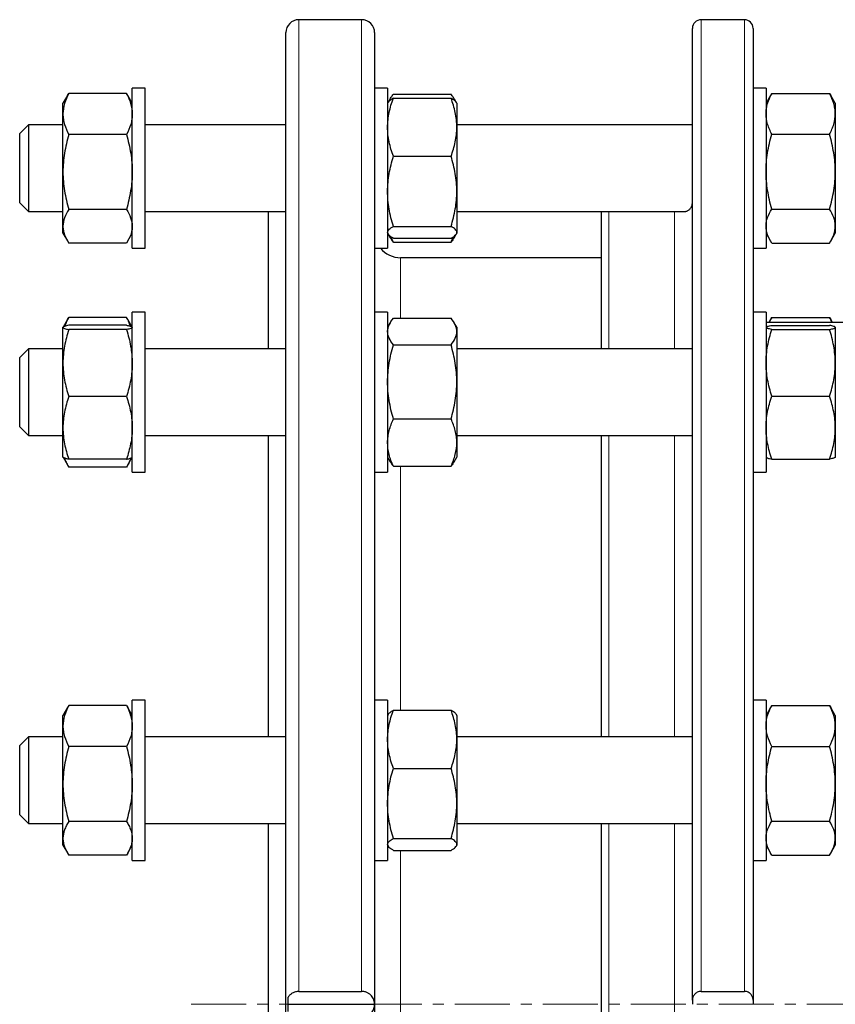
# Model space of a CAD drawing. Header units: millimetres. Extents: x 158 to 1100, y 38 to 944.
# Tile 8 of 9: x 740 to 928, y 701 to 928. Entities that reach past the tile are written whole.
import ezdxf

# ---------------------------------------------------------------- set-up
doc = ezdxf.new("R2010")
doc.units = ezdxf.units.MM
doc.linetypes.add('CENTERX2', pattern=[20.32, 12.7, -2.54, 2.54, -2.54])
doc.layers.add('FORMAT', color=7, linetype='Continuous')

msp = doc.modelspace()

# ---------------------------------------------------------------- linework, layer by layer
at = {"color": 7, "linetype": 'Continuous', "lineweight": 25}
for p, q in [((818.76, 928.08), (804.26, 928.08)), ((895.2, 701.57), (895.2, 926.08)), ((907.2, 928.08), (897.2, 928.08)), ((909.2, 926.08), (909.2, 701.57)), ((801.26, 700.58), (801.26, 925.08)), ((821.76, 925.08), (821.76, 700.58)), ((750.8, 910.56), (749.76, 908.76)), ((750.81, 910.55), (751.1, 911.05)), ((764.42, 911.05), (751.1, 911.05)), ((764.72, 910.55), (764.42, 911.05)), ((765.76, 908.76), (764.73, 910.56)), ((768.76, 912.26), (765.76, 912.26)), ((765.76, 901.46), (765.76, 912.26)), ((768.76, 901.46), (768.76, 912.26)), ((824.76, 912.26), (821.76, 912.26)), ((824.76, 912.26), (824.76, 879.04)), ((826.1, 910.86), (839.42, 910.86)), ((912.2, 912.26), (909.2, 912.26)), ((912.2, 912.26), (912.2, 875.26)), ((913.25, 910.58), (912.2, 908.76)), ((913.54, 911.06), (913.25, 910.58)), ((913.54, 911.06), (926.86, 911.06)), ((926.86, 911.06), (927.14, 910.58)), ((928.2, 908.76), (927.15, 910.58)), ((749.76, 906.3), (749.76, 908.76)), ((824.88, 908.96), (824.76, 908.76)), ((825.37, 909.82), (824.88, 908.96)), ((826.1, 909.95), (839.42, 909.95)), ((840.65, 908.96), (840.15, 909.82)), ((840.76, 908.76), (840.65, 908.96)), ((840.76, 908.76), (840.76, 903.23)), ((928.2, 908.76), (928.2, 906.33)), ((749.76, 892.9), (749.76, 906.3)), ((928.2, 906.33), (928.2, 892.95)), ((741.76, 903.76), (739.76, 901.76)), ((749.76, 903.76), (741.76, 903.76)), ((741.76, 903.76), (741.76, 889.05)), ((801.26, 903.76), (768.76, 903.76)), ((895.2, 903.76), (840.76, 903.76)), ((840.76, 903.23), (840.76, 888.42)), ((739.76, 889.99), (739.76, 901.76)), ((764.42, 901.54), (751.1, 901.54)), ((765.76, 875.26), (765.76, 901.46)), ((768.76, 875.26), (768.76, 901.46)), ((913.54, 901.6), (926.86, 901.6)), ((826.1, 896.52), (839.42, 896.52)), ((749.76, 880.36), (749.76, 892.9)), ((928.2, 892.95), (928.2, 880.38)), ((739.76, 885.76), (739.76, 889.99)), ((741.76, 889.05), (741.76, 883.76)), ((840.76, 888.42), (840.76, 878.95)), ((739.76, 885.76), (741.76, 883.76)), ((741.76, 883.76), (749.76, 883.76)), ((764.42, 884.25), (751.1, 884.25)), ((768.76, 883.76), (801.26, 883.76)), ((797.26, 852), (797.26, 883.76)), ((840.76, 883.76), (893.36, 883.76)), ((874.2, 852), (874.2, 883.76)), ((913.54, 884.3), (926.86, 884.3)), ((749.76, 878.76), (749.76, 880.36)), ((749.76, 878.76), (750.8, 876.97)), ((764.73, 876.97), (765.76, 878.76)), ((824.76, 879.04), (824.76, 875.26)), ((824.76, 878.76), (824.88, 878.56)), ((824.9, 878.52), (825.37, 877.7)), ((826.1, 880.33), (839.42, 880.33)), ((840.15, 877.7), (840.62, 878.52)), ((840.65, 878.56), (840.76, 878.76)), ((840.76, 878.95), (840.76, 878.76)), ((912.2, 878.76), (913.25, 876.94)), ((927.15, 876.94), (928.2, 878.76)), ((928.2, 880.38), (928.2, 878.76)), ((764.42, 876.47), (751.1, 876.47)), ((826.1, 877.58), (839.42, 877.58)), ((826.1, 876.66), (839.42, 876.66)), ((913.54, 876.47), (926.86, 876.47)), ((765.76, 875.26), (768.76, 875.26)), ((821.76, 875.26), (824.76, 875.26)), ((909.2, 875.26), (912.2, 875.26)), ((874.2, 873.08), (827.76, 873.08)), ((768.76, 860.5), (765.76, 860.5)), ((765.76, 840.25), (765.76, 860.5)), ((768.76, 840.25), (768.76, 860.5)), ((824.76, 860.5), (821.76, 860.5)), ((824.76, 860.5), (824.76, 823.65)), ((912.2, 860.5), (909.2, 860.5)), ((912.2, 860.5), (912.2, 823.5)), ((750.8, 858.79), (749.79, 857.04)), ((750.81, 858.79), (751.1, 859.29)), ((764.42, 859.29), (751.1, 859.29)), ((764.72, 858.79), (764.42, 859.29)), ((765.74, 857.04), (764.73, 858.79)), ((825.37, 858.06), (824.76, 857)), ((826.1, 859.1), (839.42, 859.1)), ((840.76, 857), (840.15, 858.06)), ((965.26, 858.08), (912.2, 858.08)), ((913.25, 858.82), (912.82, 858.08)), ((913.54, 859.29), (913.25, 858.82)), ((913.54, 859.29), (926.86, 859.29)), ((926.86, 859.29), (927.15, 858.82)), ((927.58, 858.08), (927.15, 858.82)), ((749.78, 857.03), (749.76, 857)), ((749.76, 856.97), (749.76, 857)), ((749.76, 848.74), (749.76, 856.97)), ((764.42, 857.47), (751.1, 857.47)), ((764.42, 856.47), (751.1, 856.47)), ((765.76, 857), (765.74, 857.03)), ((840.76, 857), (840.76, 856.02)), ((840.76, 856.02), (840.76, 844.38)), ((912.21, 857.02), (912.2, 857)), ((913.54, 857.45), (926.86, 857.45)), ((913.54, 856.51), (926.86, 856.51)), ((928.2, 857), (928.19, 857.02)), ((928.2, 857), (928.2, 856.98)), ((928.2, 856.98), (928.2, 848.78)), ((741.76, 852), (739.76, 850)), ((749.76, 852), (741.76, 852)), ((741.76, 852), (741.76, 833.51)), ((801.26, 852), (768.76, 852)), ((826.1, 852.93), (839.42, 852.93)), ((895.2, 852), (840.76, 852)), ((739.76, 835.2), (739.76, 850)), ((749.76, 833.76), (749.76, 848.74)), ((928.2, 848.78), (928.2, 833.8)), ((840.76, 844.38), (840.76, 830.37)), ((764.42, 841), (751.1, 841)), ((765.76, 823.5), (765.76, 840.25)), ((768.76, 823.5), (768.76, 840.25)), ((913.54, 841.06), (926.86, 841.06)), ((739.76, 834), (739.76, 835.2)), ((826.1, 835.83), (839.42, 835.83)), ((739.76, 834), (741.76, 832)), ((741.76, 833.51), (741.76, 832)), ((749.76, 827), (749.76, 833.76)), ((928.2, 833.8), (928.2, 827)), ((741.76, 832), (749.76, 832)), ((768.76, 832), (801.26, 832)), ((797.26, 762.34), (797.26, 832)), ((840.76, 832), (895.05, 832)), ((874.2, 762.34), (874.2, 832)), ((840.76, 830.37), (840.76, 827)), ((749.76, 827), (749.78, 826.97)), ((749.78, 826.97), (750.8, 825.2)), ((764.42, 826.52), (751.1, 826.52)), ((764.73, 825.2), (765.74, 826.97)), ((765.74, 826.97), (765.76, 827)), ((824.76, 827), (825.37, 825.94)), ((840.15, 825.94), (840.76, 827)), ((912.2, 827), (912.21, 826.97)), ((913.54, 826.55), (926.86, 826.55)), ((928.19, 826.97), (928.2, 827)), ((764.42, 824.71), (751.1, 824.71)), ((824.76, 823.65), (824.76, 823.5)), ((826.1, 824.9), (839.42, 824.9)), ((765.76, 823.5), (768.76, 823.5)), ((821.76, 823.5), (824.76, 823.5)), ((909.2, 823.5), (912.2, 823.5)), ((750.8, 769.13), (749.76, 767.34)), ((764.42, 769.63), (751.1, 769.63)), ((765.76, 767.34), (764.73, 769.13)), ((768.76, 770.84), (765.76, 770.84)), ((765.76, 741.62), (765.76, 770.84)), ((768.76, 741.62), (768.76, 770.84)), ((824.76, 770.84), (821.76, 770.84)), ((824.76, 770.84), (824.76, 733.84)), ((912.2, 770.84), (909.2, 770.84)), ((912.2, 770.84), (912.2, 733.84)), ((913.25, 769.16), (912.2, 767.34)), ((913.54, 769.64), (913.25, 769.16)), ((913.54, 769.64), (926.86, 769.64)), ((926.86, 769.64), (927.14, 769.16)), ((928.2, 767.34), (927.15, 769.16)), ((749.76, 764.88), (749.76, 767.34)), ((824.87, 767.53), (824.76, 767.34)), ((826.1, 768.53), (839.42, 768.53)), ((840.76, 767.34), (840.65, 767.53)), ((840.76, 767.34), (840.76, 761.81)), ((928.2, 767.34), (928.2, 764.91)), ((749.76, 751.48), (749.76, 764.88)), ((928.2, 764.91), (928.2, 751.53)), ((741.76, 762.34), (739.76, 760.34)), ((749.76, 762.34), (741.76, 762.34)), ((741.76, 762.34), (741.76, 742.35)), ((801.26, 762.34), (768.76, 762.34)), ((895.2, 762.34), (840.76, 762.34)), ((739.76, 744.34), (739.76, 760.34)), ((764.42, 760.12), (751.1, 760.12)), ((840.76, 761.81), (840.76, 747)), ((913.54, 760.17), (926.86, 760.17)), ((826.1, 755.09), (839.42, 755.09)), ((749.76, 738.94), (749.76, 751.48)), ((928.2, 751.53), (928.2, 738.96)), ((840.76, 747), (840.76, 737.53)), ((739.76, 744.34), (741.76, 742.34)), ((741.76, 742.35), (741.76, 742.34)), ((741.76, 742.34), (749.76, 742.34)), ((764.42, 742.83), (751.1, 742.83)), ((768.76, 742.34), (801.26, 742.34)), ((797.26, 658.81), (797.26, 742.34)), ((840.76, 742.34), (895.2, 742.34)), ((874.2, 658.81), (874.2, 742.34)), ((913.54, 742.88), (926.86, 742.88)), ((765.76, 733.84), (765.76, 741.62)), ((768.76, 733.84), (768.76, 741.62)), ((749.76, 737.34), (749.76, 738.94)), ((749.76, 737.34), (750.8, 735.55)), ((764.73, 735.55), (765.76, 737.34)), ((824.76, 737.34), (824.88, 737.14)), ((826.1, 738.91), (839.42, 738.91)), ((840.65, 737.14), (840.76, 737.34)), ((840.76, 737.53), (840.76, 737.34)), ((912.2, 737.34), (913.25, 735.52)), ((927.15, 735.52), (928.2, 737.34)), ((928.2, 738.96), (928.2, 737.34)), ((764.42, 735.05), (751.1, 735.05)), ((826.1, 736.15), (839.42, 736.15)), ((913.54, 735.05), (926.86, 735.05)), ((765.76, 733.84), (768.76, 733.84)), ((821.76, 733.84), (824.76, 733.84)), ((909.2, 733.84), (912.2, 733.84)), ((804.26, 703.56), (818.76, 703.56)), ((897.2, 703.56), (907.2, 703.56)), ((801.76, 698.92), (801.76, 702.23)), ((895.2, 701.57), (895.2, 700.58)), ((909.2, 701.57), (909.2, 700.58)), ((801.26, 476.08), (801.26, 700.58)), ((801.76, 700.58), (821.76, 700.58)), ((821.76, 700.58), (821.76, 476.08))]:
    msp.add_line(p, q, dxfattribs=at)
at = {"color": 8, "linetype": 'Continuous', "lineweight": 18}
for p, q in [((804.26, 928.08), (804.26, 703.56)), ((818.76, 703.56), (818.76, 928.08)), ((897.2, 928.08), (897.2, 703.56)), ((907.2, 703.56), (907.2, 928.08)), ((875.85, 883.76), (875.85, 852)), ((891.07, 852), (891.07, 883.76)), ((827.76, 873.08), (827.76, 859.1)), ((875.85, 832), (875.85, 762.34)), ((891.07, 762.34), (891.07, 832)), ((827.76, 824.9), (827.76, 768.53)), ((875.85, 742.34), (875.85, 658.81)), ((891.07, 658.81), (891.07, 742.34)), ((827.76, 736.15), (827.76, 665.91))]:
    msp.add_line(p, q, dxfattribs=at)
at = {"color": 7, "linetype": 'Continuous', "lineweight": 25}
for centre, radius, start, end in [((804.26, 925.08), 3, 90, 180), ((818.76, 925.08), 3, 0, 90), ((897.2, 926.08), 2, 90, 180), ((907.2, 926.08), 2, 360, 90), ((827.76, 879.08), 6, 219.4798, 270)]:
    msp.add_arc(centre, radius, start, end, dxfattribs=at)
for points, knots in [([(751.1, 911.05), (750.69, 910.28), (750.36, 909.49), (749.89, 907.91), (749.76, 907.11), (749.76, 906.3)], [0, 0, 0, 0, 0.5, 0.5, 1, 1, 1, 1]), ([(764.42, 911.05), (764.83, 910.28), (765.17, 909.49), (765.63, 907.91), (765.76, 907.11), (765.76, 906.3)], [0, 0, 0, 0, 0.5, 0.5, 1, 1, 1, 1]), ([(825.08, 909.21), (825.11, 909.28), (825.23, 909.6), (825.56, 910.15), (825.92, 910.63), (826.1, 910.86)], [0, 0, 0, 0, 0.132538, 0.566227, 1, 1, 1, 1]), ([(840.45, 909.21), (840.42, 909.28), (840.29, 909.6), (839.96, 910.15), (839.6, 910.63), (839.42, 910.86)], [0, 0, 0, 0, 0.132538, 0.566227, 1, 1, 1, 1]), ([(912.2, 906.33), (912.2, 906.73), (912.23, 907.13), (912.35, 907.93), (912.45, 908.33), (912.8, 909.52), (913.14, 910.29), (913.54, 911.06)], [0, 0, 0, 0, 0.25, 0.25, 0.5, 0.5, 1, 1, 1, 1]), ([(928.2, 906.33), (928.2, 906.73), (928.17, 907.13), (928.04, 907.93), (927.95, 908.33), (927.6, 909.52), (927.26, 910.29), (926.86, 911.06)], [0, 0, 0, 0, 0.25, 0.25, 0.5, 0.5, 1, 1, 1, 1]), ([(824.76, 903.23), (824.76, 903.8), (824.79, 904.37), (824.92, 905.51), (825.01, 906.07), (825.36, 907.75), (825.69, 908.85), (826.1, 909.95)], [0, 0, 0, 0, 0.25, 0.25, 0.5, 0.5, 1, 1, 1, 1]), ([(826.1, 909.95), (825.97, 909.87), (825.71, 909.73), (825.39, 909.5), (825.12, 909.27), (824.95, 909.09), (824.9, 908.98), (824.88, 908.96)], [0, 0, 0, 0, 0.227781, 0.455626, 0.683352, 0.915379, 1, 1, 1, 1]), ([(840.76, 903.23), (840.76, 903.8), (840.73, 904.37), (840.61, 905.51), (840.52, 906.07), (840.17, 907.75), (839.83, 908.85), (839.42, 909.95)], [0, 0, 0, 0, 0.25, 0.25, 0.5, 0.5, 1, 1, 1, 1]), ([(839.42, 909.95), (839.55, 909.87), (839.81, 909.73), (840.14, 909.5), (840.4, 909.27), (840.57, 909.09), (840.63, 908.98), (840.64, 908.96)], [0, 0, 0, 0, 0.227781, 0.455626, 0.683352, 0.915379, 1, 1, 1, 1]), ([(749.76, 906.3), (749.76, 905.89), (749.79, 905.49), (749.92, 904.69), (750.01, 904.29), (750.36, 903.1), (750.69, 902.32), (751.1, 901.54)], [0, 0, 0, 0, 0.25, 0.25, 0.5, 0.5, 1, 1, 1, 1]), ([(765.76, 906.3), (765.76, 905.89), (765.73, 905.49), (765.61, 904.69), (765.52, 904.29), (765.17, 903.1), (764.83, 902.32), (764.42, 901.54)], [0, 0, 0, 0, 0.25, 0.25, 0.5, 0.5, 1, 1, 1, 1]), ([(913.54, 901.6), (913.34, 901.98), (913.15, 902.37), (912.82, 903.15), (912.68, 903.55), (912.33, 904.73), (912.2, 905.53), (912.2, 906.33)], [0, 0, 0, 0, 0.25, 0.25, 0.5, 0.5, 1, 1, 1, 1]), ([(926.86, 901.6), (927.06, 901.98), (927.25, 902.37), (927.58, 903.15), (927.72, 903.55), (928.07, 904.73), (928.2, 905.53), (928.2, 906.33)], [0, 0, 0, 0, 0.25, 0.25, 0.5, 0.5, 1, 1, 1, 1]), ([(826.1, 896.52), (825.69, 897.61), (825.36, 898.72), (824.89, 900.96), (824.76, 902.09), (824.76, 903.23)], [0, 0, 0, 0, 0.5, 0.5, 1, 1, 1, 1]), ([(839.42, 896.52), (839.83, 897.61), (840.17, 898.72), (840.63, 900.96), (840.76, 902.09), (840.76, 903.23)], [0, 0, 0, 0, 0.5, 0.5, 1, 1, 1, 1]), ([(751.1, 901.54), (750.9, 900.84), (750.71, 900.13), (750.38, 898.69), (750.24, 897.97), (749.89, 895.81), (749.76, 894.36), (749.76, 892.9)], [0, 0, 0, 0, 0.25, 0.25, 0.5, 0.5, 1, 1, 1, 1]), ([(764.42, 901.54), (764.63, 900.84), (764.81, 900.13), (765.14, 898.69), (765.29, 897.97), (765.64, 895.81), (765.76, 894.36), (765.76, 892.9)], [0, 0, 0, 0, 0.25, 0.25, 0.5, 0.5, 1, 1, 1, 1]), ([(912.2, 892.95), (912.2, 893.68), (912.23, 894.42), (912.35, 895.88), (912.44, 896.6), (912.79, 898.76), (913.13, 900.19), (913.54, 901.6)], [0, 0, 0, 0, 0.25, 0.25, 0.5, 0.5, 1, 1, 1, 1]), ([(928.2, 892.95), (928.2, 893.68), (928.17, 894.42), (928.05, 895.88), (927.95, 896.6), (927.6, 898.76), (927.27, 900.19), (926.86, 901.6)], [0, 0, 0, 0, 0.25, 0.25, 0.5, 0.5, 1, 1, 1, 1]), ([(824.76, 888.42), (824.76, 889.11), (824.79, 889.79), (824.92, 891.17), (825.01, 891.85), (825.36, 893.88), (825.7, 895.21), (826.1, 896.52)], [0, 0, 0, 0, 0.25, 0.25, 0.5, 0.5, 1, 1, 1, 1]), ([(840.76, 888.42), (840.76, 889.11), (840.73, 889.79), (840.61, 891.17), (840.52, 891.85), (840.16, 893.88), (839.83, 895.21), (839.42, 896.52)], [0, 0, 0, 0, 0.25, 0.25, 0.5, 0.5, 1, 1, 1, 1]), ([(749.76, 892.9), (749.76, 892.17), (749.79, 891.43), (749.92, 889.96), (750.01, 889.23), (750.36, 887.07), (750.7, 885.65), (751.1, 884.25)], [0, 0, 0, 0, 0.25, 0.25, 0.5, 0.5, 1, 1, 1, 1]), ([(765.76, 892.9), (765.76, 892.17), (765.73, 891.43), (765.61, 889.96), (765.52, 889.23), (765.16, 887.07), (764.83, 885.65), (764.42, 884.25)], [0, 0, 0, 0, 0.25, 0.25, 0.5, 0.5, 1, 1, 1, 1]), ([(913.54, 884.3), (913.13, 885.72), (912.79, 887.14), (912.33, 890.02), (912.2, 891.48), (912.2, 892.95)], [0, 0, 0, 0, 0.5, 0.5, 1, 1, 1, 1]), ([(926.86, 884.3), (927.27, 885.72), (927.61, 887.14), (928.07, 890.02), (928.2, 891.48), (928.2, 892.95)], [0, 0, 0, 0, 0.5, 0.5, 1, 1, 1, 1]), ([(826.1, 880.33), (825.9, 880.99), (825.71, 881.65), (825.38, 883), (825.24, 883.67), (824.89, 885.7), (824.76, 887.05), (824.76, 888.42)], [0, 0, 0, 0, 0.25, 0.25, 0.5, 0.5, 1, 1, 1, 1]), ([(839.42, 880.33), (839.63, 880.99), (839.81, 881.65), (840.14, 883), (840.29, 883.67), (840.64, 885.7), (840.76, 887.05), (840.76, 888.42)], [0, 0, 0, 0, 0.25, 0.25, 0.5, 0.5, 1, 1, 1, 1]), ([(893.36, 883.76), (893.37, 883.76), (893.45, 883.76), (893.63, 883.79), (893.89, 883.86), (894.15, 883.98), (894.42, 884.17), (894.67, 884.4), (894.86, 884.67), (895, 884.94), (895.1, 885.2), (895.17, 885.49), (895.2, 885.75), (895.2, 885.91), (895.2, 885.95)], [0, 0, 0, 0, 0.013916, 0.115484, 0.217064, 0.326931, 0.436788, 0.54911, 0.661403, 0.737686, 0.813959, 0.891966, 0.969959, 1, 1, 1, 1]), ([(751.1, 884.25), (750.69, 883.61), (750.36, 882.97), (749.89, 881.68), (749.76, 881.02), (749.76, 880.36)], [0, 0, 0, 0, 0.5, 0.5, 1, 1, 1, 1]), ([(764.42, 884.25), (764.83, 883.61), (765.17, 882.97), (765.63, 881.68), (765.76, 881.02), (765.76, 880.36)], [0, 0, 0, 0, 0.5, 0.5, 1, 1, 1, 1]), ([(912.2, 880.38), (912.2, 880.72), (912.23, 881.05), (912.35, 881.71), (912.44, 882.04), (912.79, 883.02), (913.13, 883.66), (913.54, 884.3)], [0, 0, 0, 0, 0.25, 0.25, 0.5, 0.5, 1, 1, 1, 1]), ([(928.2, 880.38), (928.2, 880.72), (928.17, 881.05), (928.05, 881.71), (927.95, 882.04), (927.6, 883.02), (927.27, 883.66), (926.86, 884.3)], [0, 0, 0, 0, 0.25, 0.25, 0.5, 0.5, 1, 1, 1, 1]), ([(749.76, 880.36), (749.76, 880.03), (749.79, 879.7), (749.92, 879.04), (750.01, 878.72), (750.36, 877.75), (750.69, 877.11), (751.1, 876.47)], [0, 0, 0, 0, 0.25, 0.25, 0.5, 0.5, 1, 1, 1, 1]), ([(765.76, 880.36), (765.76, 880.03), (765.73, 879.7), (765.61, 879.04), (765.52, 878.72), (765.17, 877.75), (764.83, 877.11), (764.42, 876.47)], [0, 0, 0, 0, 0.25, 0.25, 0.5, 0.5, 1, 1, 1, 1]), ([(824.76, 878.95), (824.76, 879.07), (824.79, 879.19), (824.92, 879.42), (825.01, 879.53), (825.36, 879.88), (825.69, 880.1), (826.1, 880.33)], [0, 0, 0, 0, 0.25, 0.25, 0.5, 0.5, 1, 1, 1, 1]), ([(826.1, 877.58), (825.69, 877.8), (825.36, 878.03), (824.89, 878.49), (824.76, 878.72), (824.76, 878.95)], [0, 0, 0, 0, 0.5, 0.5, 1, 1, 1, 1]), ([(840.76, 878.95), (840.76, 879.07), (840.73, 879.19), (840.61, 879.42), (840.52, 879.53), (840.17, 879.88), (839.83, 880.1), (839.42, 880.33)], [0, 0, 0, 0, 0.25, 0.25, 0.5, 0.5, 1, 1, 1, 1]), ([(839.42, 877.58), (839.83, 877.8), (840.17, 878.03), (840.63, 878.49), (840.76, 878.72), (840.76, 878.95)], [0, 0, 0, 0, 0.5, 0.5, 1, 1, 1, 1]), ([(913.54, 876.47), (913.13, 877.11), (912.79, 877.75), (912.33, 879.06), (912.2, 879.72), (912.2, 880.38)], [0, 0, 0, 0, 0.5, 0.5, 1, 1, 1, 1]), ([(926.86, 876.47), (927.27, 877.11), (927.61, 877.75), (928.07, 879.06), (928.2, 879.72), (928.2, 880.38)], [0, 0, 0, 0, 0.5, 0.5, 1, 1, 1, 1]), ([(825.39, 877.71), (825.45, 877.6), (825.64, 877.24), (825.91, 876.9), (826.1, 876.66)], [0, 0, 0, 0, 0.3199566, 1, 1, 1, 1]), ([(826.1, 876.66), (825.97, 876.96), (825.79, 877.36), (825.64, 877.77), (825.6, 877.88)], [0, 0, 0, 0, 0.725668, 1, 1, 1, 1]), ([(839.42, 876.66), (839.55, 876.96), (839.74, 877.36), (839.88, 877.77), (839.92, 877.88)], [0, 0, 0, 0, 0.725668, 1, 1, 1, 1]), ([(840.14, 877.71), (840.08, 877.6), (839.88, 877.24), (839.61, 876.9), (839.42, 876.66)], [0, 0, 0, 0, 0.319957, 1, 1, 1, 1]), ([(751.1, 859.29), (751, 859.09), (750.8, 858.69), (750.49, 858.02), (750.32, 857.53), (750.22, 857.26)], [0, 0, 0, 0, 0.2970202, 0.5942661, 1, 1, 1, 1]), ([(764.42, 859.29), (764.52, 859.09), (764.73, 858.69), (765.03, 858.02), (765.2, 857.53), (765.3, 857.26)], [0, 0, 0, 0, 0.29702, 0.594266, 1, 1, 1, 1]), ([(824.76, 856.02), (824.76, 856.28), (824.79, 856.54), (824.92, 857.06), (825.01, 857.32), (825.36, 858.09), (825.69, 858.6), (826.1, 859.1)], [0, 0, 0, 0, 0.25, 0.25, 0.5, 0.5, 1, 1, 1, 1]), ([(840.76, 856.02), (840.76, 856.28), (840.73, 856.54), (840.61, 857.06), (840.52, 857.32), (840.17, 858.09), (839.83, 858.6), (839.42, 859.1)], [0, 0, 0, 0, 0.25, 0.25, 0.5, 0.5, 1, 1, 1, 1]), ([(912.97, 858.08), (912.98, 858.12), (913.14, 858.53), (913.35, 858.93), (913.54, 859.29)], [0, 0, 0, 0, 0.102913, 1, 1, 1, 1]), ([(927.43, 858.08), (927.41, 858.12), (927.26, 858.53), (927.05, 858.93), (926.86, 859.29)], [0, 0, 0, 0, 0.102913, 1, 1, 1, 1]), ([(751.1, 857.47), (750.69, 857.39), (750.36, 857.31), (749.89, 857.14), (749.76, 857.06), (749.76, 856.97)], [0, 0, 0, 0, 0.5, 0.5, 1, 1, 1, 1]), ([(749.76, 856.97), (749.76, 856.93), (749.79, 856.89), (749.92, 856.8), (750.01, 856.76), (750.36, 856.64), (750.69, 856.56), (751.1, 856.47)], [0, 0, 0, 0, 0.25, 0.25, 0.5, 0.5, 1, 1, 1, 1]), ([(751.1, 856.47), (750.69, 855.21), (750.36, 853.93), (749.89, 851.36), (749.76, 850.05), (749.76, 848.74)], [0, 0, 0, 0, 0.5, 0.5, 1, 1, 1, 1]), ([(764.42, 857.47), (764.55, 857.45), (764.81, 857.39), (765.14, 857.31), (765.41, 857.23), (765.6, 857.14), (765.72, 857.08), (765.73, 857.04), (765.74, 857.02)], [0, 0, 0, 0, 0.183182, 0.366417, 0.549556, 0.736153, 0.922869, 1, 1, 1, 1]), ([(765.76, 856.97), (765.76, 856.93), (765.73, 856.89), (765.61, 856.8), (765.52, 856.76), (765.17, 856.64), (764.83, 856.56), (764.42, 856.47)], [0, 0, 0, 0, 0.25, 0.25, 0.5, 0.5, 1, 1, 1, 1]), ([(764.42, 856.47), (764.83, 855.21), (765.17, 853.93), (765.63, 851.36), (765.76, 850.05), (765.76, 848.74)], [0, 0, 0, 0, 0.5, 0.5, 1, 1, 1, 1]), ([(826.1, 852.93), (825.69, 853.44), (825.36, 853.94), (824.89, 854.97), (824.76, 855.49), (824.76, 856.02)], [0, 0, 0, 0, 0.5, 0.5, 1, 1, 1, 1]), ([(839.42, 852.93), (839.83, 853.44), (840.17, 853.94), (840.63, 854.97), (840.76, 855.49), (840.76, 856.02)], [0, 0, 0, 0, 0.5, 0.5, 1, 1, 1, 1]), ([(913.54, 856.51), (913.13, 856.58), (912.79, 856.66), (912.33, 856.82), (912.2, 856.9), (912.2, 856.98)], [0, 0, 0, 0, 0.5, 0.5, 1, 1, 1, 1]), ([(912.2, 848.78), (912.2, 849.44), (912.23, 850.09), (912.35, 851.41), (912.45, 852.06), (912.8, 853.99), (913.14, 855.26), (913.54, 856.51)], [0, 0, 0, 0, 0.25, 0.25, 0.5, 0.5, 1, 1, 1, 1]), ([(912.22, 857.02), (912.23, 857.04), (912.27, 857.09), (912.4, 857.16), (912.63, 857.24), (912.99, 857.34), (913.36, 857.41), (913.54, 857.45)], [0, 0, 0, 0, 0.144324, 0.313679, 0.482946, 0.741448, 1, 1, 1, 1]), ([(928.2, 856.98), (928.2, 857.02), (928.17, 857.06), (928.05, 857.14), (927.95, 857.17), (927.6, 857.29), (927.27, 857.37), (926.86, 857.45)], [0, 0, 0, 0, 0.25, 0.25, 0.5, 0.5, 1, 1, 1, 1]), ([(926.86, 856.51), (927.27, 856.58), (927.61, 856.66), (928.07, 856.82), (928.2, 856.9), (928.2, 856.98)], [0, 0, 0, 0, 0.5, 0.5, 1, 1, 1, 1]), ([(928.2, 848.78), (928.2, 849.44), (928.17, 850.09), (928.04, 851.41), (927.95, 852.06), (927.6, 853.99), (927.26, 855.26), (926.86, 856.51)], [0, 0, 0, 0, 0.25, 0.25, 0.5, 0.5, 1, 1, 1, 1]), ([(824.76, 844.38), (824.76, 845.11), (824.79, 845.84), (824.92, 847.28), (825.01, 847.99), (825.36, 850.13), (825.69, 851.54), (826.1, 852.93)], [0, 0, 0, 0, 0.25, 0.25, 0.5, 0.5, 1, 1, 1, 1]), ([(840.76, 844.38), (840.76, 845.11), (840.73, 845.84), (840.61, 847.28), (840.52, 847.99), (840.17, 850.13), (839.83, 851.54), (839.42, 852.93)], [0, 0, 0, 0, 0.25, 0.25, 0.5, 0.5, 1, 1, 1, 1]), ([(749.76, 848.74), (749.76, 848.08), (749.79, 847.42), (749.92, 846.12), (750.01, 845.47), (750.36, 843.53), (750.69, 842.26), (751.1, 841)], [0, 0, 0, 0, 0.25, 0.25, 0.5, 0.5, 1, 1, 1, 1]), ([(765.76, 848.74), (765.76, 848.08), (765.73, 847.42), (765.61, 846.12), (765.52, 845.47), (765.17, 843.53), (764.83, 842.26), (764.42, 841)], [0, 0, 0, 0, 0.25, 0.25, 0.5, 0.5, 1, 1, 1, 1]), ([(913.54, 841.06), (913.34, 841.69), (913.15, 842.32), (912.82, 843.6), (912.68, 844.25), (912.33, 846.18), (912.2, 847.48), (912.2, 848.78)], [0, 0, 0, 0, 0.25, 0.25, 0.5, 0.5, 1, 1, 1, 1]), ([(926.86, 841.06), (927.06, 841.69), (927.25, 842.32), (927.58, 843.6), (927.72, 844.25), (928.07, 846.18), (928.2, 847.48), (928.2, 848.78)], [0, 0, 0, 0, 0.25, 0.25, 0.5, 0.5, 1, 1, 1, 1]), ([(826.1, 835.83), (825.69, 837.23), (825.36, 838.64), (824.89, 841.49), (824.76, 842.93), (824.76, 844.38)], [0, 0, 0, 0, 0.5, 0.5, 1, 1, 1, 1]), ([(839.42, 835.83), (839.83, 837.23), (840.17, 838.64), (840.63, 841.49), (840.76, 842.93), (840.76, 844.38)], [0, 0, 0, 0, 0.5, 0.5, 1, 1, 1, 1]), ([(751.1, 841), (750.9, 840.41), (750.71, 839.82), (750.38, 838.61), (750.24, 838.01), (749.89, 836.2), (749.76, 834.98), (749.76, 833.76)], [0, 0, 0, 0, 0.25, 0.25, 0.5, 0.5, 1, 1, 1, 1]), ([(764.42, 841), (764.63, 840.41), (764.81, 839.82), (765.14, 838.61), (765.29, 838.01), (765.64, 836.2), (765.76, 834.98), (765.76, 833.76)], [0, 0, 0, 0, 0.25, 0.25, 0.5, 0.5, 1, 1, 1, 1]), ([(912.2, 833.8), (912.2, 834.42), (912.23, 835.04), (912.35, 836.26), (912.44, 836.87), (912.79, 838.68), (913.13, 839.88), (913.54, 841.06)], [0, 0, 0, 0, 0.25, 0.25, 0.5, 0.5, 1, 1, 1, 1]), ([(928.2, 833.8), (928.2, 834.42), (928.17, 835.04), (928.05, 836.26), (927.95, 836.87), (927.6, 838.68), (927.27, 839.88), (926.86, 841.06)], [0, 0, 0, 0, 0.25, 0.25, 0.5, 0.5, 1, 1, 1, 1]), ([(824.76, 830.37), (824.76, 830.83), (824.79, 831.29), (824.92, 832.22), (825.01, 832.68), (825.36, 834.05), (825.7, 834.95), (826.1, 835.83)], [0, 0, 0, 0, 0.25, 0.25, 0.5, 0.5, 1, 1, 1, 1]), ([(840.76, 830.37), (840.76, 830.83), (840.73, 831.29), (840.61, 832.22), (840.52, 832.68), (840.16, 834.05), (839.83, 834.95), (839.42, 835.83)], [0, 0, 0, 0, 0.25, 0.25, 0.5, 0.5, 1, 1, 1, 1]), ([(749.76, 833.76), (749.76, 833.15), (749.79, 832.54), (749.92, 831.3), (750.01, 830.69), (750.36, 828.88), (750.7, 827.69), (751.1, 826.52)], [0, 0, 0, 0, 0.25, 0.25, 0.5, 0.5, 1, 1, 1, 1]), ([(765.76, 833.76), (765.76, 833.15), (765.73, 832.54), (765.61, 831.3), (765.52, 830.69), (765.16, 828.88), (764.83, 827.69), (764.42, 826.52)], [0, 0, 0, 0, 0.25, 0.25, 0.5, 0.5, 1, 1, 1, 1]), ([(913.54, 826.55), (913.13, 827.74), (912.79, 828.93), (912.33, 831.35), (912.2, 832.57), (912.2, 833.8)], [0, 0, 0, 0, 0.5, 0.5, 1, 1, 1, 1]), ([(926.86, 826.55), (927.27, 827.74), (927.61, 828.93), (928.07, 831.35), (928.2, 832.57), (928.2, 833.8)], [0, 0, 0, 0, 0.5, 0.5, 1, 1, 1, 1]), ([(895.05, 832), (895.09, 832.01), (895.18, 832.01), (895.19, 832.07), (895.2, 832.11)], [0, 0, 0, 0, 0.4375577, 1, 1, 1, 1]), ([(826.1, 824.9), (825.9, 825.34), (825.71, 825.79), (825.38, 826.7), (825.24, 827.15), (824.89, 828.52), (824.76, 829.44), (824.76, 830.37)], [0, 0, 0, 0, 0.25, 0.25, 0.5, 0.5, 1, 1, 1, 1]), ([(839.42, 824.9), (839.63, 825.34), (839.81, 825.79), (840.14, 826.7), (840.29, 827.15), (840.64, 828.52), (840.76, 829.44), (840.76, 830.37)], [0, 0, 0, 0, 0.25, 0.25, 0.5, 0.5, 1, 1, 1, 1]), ([(751.1, 826.52), (750.97, 826.55), (750.71, 826.6), (750.39, 826.69), (750.12, 826.77), (749.92, 826.85), (749.81, 826.92), (749.79, 826.96), (749.79, 826.97)], [0, 0, 0, 0, 0.183182, 0.366417, 0.549556, 0.736153, 0.922869, 1, 1, 1, 1]), ([(750.08, 826.79), (750.1, 826.7), (750.23, 826.3), (750.56, 825.6), (750.92, 825), (751.1, 824.71)], [0, 0, 0, 0, 0.132809, 0.566363, 1, 1, 1, 1]), ([(764.42, 826.52), (764.55, 826.55), (764.81, 826.6), (765.14, 826.69), (765.41, 826.77), (765.6, 826.85), (765.72, 826.92), (765.73, 826.96), (765.74, 826.97)], [0, 0, 0, 0, 0.183182, 0.366417, 0.549556, 0.736153, 0.922869, 1, 1, 1, 1]), ([(765.45, 826.79), (765.42, 826.7), (765.29, 826.3), (764.96, 825.6), (764.6, 825), (764.42, 824.71)], [0, 0, 0, 0, 0.132809, 0.566363, 1, 1, 1, 1]), ([(825.39, 825.95), (825.45, 825.83), (825.64, 825.48), (825.91, 825.13), (826.1, 824.9)], [0, 0, 0, 0, 0.319957, 1, 1, 1, 1]), ([(840.14, 825.95), (840.08, 825.83), (839.88, 825.48), (839.61, 825.13), (839.42, 824.9)], [0, 0, 0, 0, 0.319957, 1, 1, 1, 1]), ([(912.22, 826.98), (912.23, 826.96), (912.27, 826.91), (912.4, 826.84), (912.63, 826.76), (912.99, 826.66), (913.36, 826.59), (913.54, 826.55)], [0, 0, 0, 0, 0.144324, 0.313679, 0.482946, 0.741448, 1, 1, 1, 1]), ([(928.18, 826.98), (928.17, 826.96), (928.13, 826.91), (928, 826.84), (927.77, 826.76), (927.41, 826.66), (927.04, 826.59), (926.86, 826.55)], [0, 0, 0, 0, 0.144324, 0.313679, 0.482946, 0.741448, 1, 1, 1, 1]), ([(751.1, 769.63), (750.69, 768.85), (750.36, 768.07), (749.89, 766.49), (749.76, 765.69), (749.76, 764.88)], [0, 0, 0, 0, 0.5, 0.5, 1, 1, 1, 1]), ([(751.1, 769.63), (751, 769.47), (750.89, 769.3), (750.8, 769.13), (750.8, 769.13)], [0, 0, 0, 0, 0.974564, 1, 1, 1, 1]), ([(764.42, 769.63), (764.83, 768.85), (765.17, 768.07), (765.63, 766.49), (765.76, 765.69), (765.76, 764.88)], [0, 0, 0, 0, 0.5, 0.5, 1, 1, 1, 1]), ([(764.42, 769.63), (764.53, 769.47), (764.63, 769.3), (764.73, 769.13), (764.73, 769.13)], [0, 0, 0, 0, 0.974564, 1, 1, 1, 1]), ([(912.2, 764.91), (912.2, 765.31), (912.23, 765.71), (912.35, 766.51), (912.44, 766.9), (912.79, 768.09), (913.13, 768.86), (913.54, 769.64)], [0, 0, 0, 0, 0.25, 0.25, 0.5, 0.5, 1, 1, 1, 1]), ([(928.2, 764.91), (928.2, 765.31), (928.17, 765.71), (928.05, 766.51), (927.95, 766.9), (927.6, 768.09), (927.27, 768.86), (926.86, 769.64)], [0, 0, 0, 0, 0.25, 0.25, 0.5, 0.5, 1, 1, 1, 1]), ([(824.76, 761.81), (824.76, 762.38), (824.79, 762.95), (824.92, 764.09), (825.01, 764.65), (825.36, 766.33), (825.69, 767.43), (826.1, 768.53)], [0, 0, 0, 0, 0.25, 0.25, 0.5, 0.5, 1, 1, 1, 1]), ([(824.88, 767.53), (824.93, 767.62), (825.04, 767.78), (825.32, 768.03), (825.67, 768.28), (825.96, 768.44), (826.1, 768.53)], [0, 0, 0, 0, 0.241866, 0.492926, 0.746451, 1, 1, 1, 1]), ([(840.76, 761.81), (840.76, 762.38), (840.73, 762.95), (840.61, 764.09), (840.52, 764.65), (840.17, 766.33), (839.83, 767.43), (839.42, 768.53)], [0, 0, 0, 0, 0.25, 0.25, 0.5, 0.5, 1, 1, 1, 1]), ([(840.65, 767.53), (840.59, 767.62), (840.48, 767.78), (840.2, 768.03), (839.85, 768.28), (839.57, 768.44), (839.42, 768.53)], [0, 0, 0, 0, 0.241866, 0.492926, 0.746451, 1, 1, 1, 1]), ([(749.76, 764.88), (749.76, 764.47), (749.79, 764.07), (749.92, 763.27), (750.01, 762.87), (750.36, 761.68), (750.69, 760.9), (751.1, 760.12)], [0, 0, 0, 0, 0.25, 0.25, 0.5, 0.5, 1, 1, 1, 1]), ([(765.76, 764.88), (765.76, 764.47), (765.73, 764.07), (765.61, 763.27), (765.52, 762.87), (765.17, 761.68), (764.83, 760.9), (764.42, 760.12)], [0, 0, 0, 0, 0.25, 0.25, 0.5, 0.5, 1, 1, 1, 1]), ([(913.54, 760.17), (913.13, 760.95), (912.79, 761.73), (912.33, 763.3), (912.2, 764.1), (912.2, 764.91)], [0, 0, 0, 0, 0.5, 0.5, 1, 1, 1, 1]), ([(926.86, 760.17), (927.27, 760.95), (927.61, 761.73), (928.07, 763.3), (928.2, 764.1), (928.2, 764.91)], [0, 0, 0, 0, 0.5, 0.5, 1, 1, 1, 1]), ([(751.1, 760.12), (750.69, 758.71), (750.36, 757.28), (749.89, 754.4), (749.76, 752.95), (749.76, 751.48)], [0, 0, 0, 0, 0.5, 0.5, 1, 1, 1, 1]), ([(764.42, 760.12), (764.83, 758.71), (765.17, 757.28), (765.63, 754.4), (765.76, 752.95), (765.76, 751.48)], [0, 0, 0, 0, 0.5, 0.5, 1, 1, 1, 1]), ([(826.1, 755.09), (825.69, 756.19), (825.36, 757.3), (824.89, 759.54), (824.76, 760.67), (824.76, 761.81)], [0, 0, 0, 0, 0.5, 0.5, 1, 1, 1, 1]), ([(839.42, 755.09), (839.83, 756.19), (840.17, 757.3), (840.63, 759.54), (840.76, 760.67), (840.76, 761.81)], [0, 0, 0, 0, 0.5, 0.5, 1, 1, 1, 1]), ([(912.2, 751.53), (912.2, 752.26), (912.23, 752.99), (912.35, 754.46), (912.45, 755.19), (912.8, 757.36), (913.14, 758.78), (913.54, 760.17)], [0, 0, 0, 0, 0.25, 0.25, 0.5, 0.5, 1, 1, 1, 1]), ([(928.2, 751.53), (928.2, 752.26), (928.17, 752.99), (928.04, 754.46), (927.95, 755.19), (927.6, 757.36), (927.26, 758.78), (926.86, 760.17)], [0, 0, 0, 0, 0.25, 0.25, 0.5, 0.5, 1, 1, 1, 1]), ([(824.76, 747), (824.76, 747.69), (824.79, 748.38), (824.92, 749.74), (825.01, 750.42), (825.36, 752.44), (825.69, 753.77), (826.1, 755.09)], [0, 0, 0, 0, 0.25, 0.25, 0.5, 0.5, 1, 1, 1, 1]), ([(840.76, 747), (840.76, 747.69), (840.73, 748.38), (840.61, 749.74), (840.52, 750.42), (840.17, 752.44), (839.83, 753.77), (839.42, 755.09)], [0, 0, 0, 0, 0.25, 0.25, 0.5, 0.5, 1, 1, 1, 1]), ([(749.76, 751.48), (749.76, 750.74), (749.79, 750), (749.92, 748.55), (750.01, 747.82), (750.36, 745.66), (750.69, 744.24), (751.1, 742.83)], [0, 0, 0, 0, 0.25, 0.25, 0.5, 0.5, 1, 1, 1, 1]), ([(765.76, 751.48), (765.76, 750.74), (765.73, 750), (765.61, 748.55), (765.52, 747.82), (765.17, 745.66), (764.83, 744.24), (764.42, 742.83)], [0, 0, 0, 0, 0.25, 0.25, 0.5, 0.5, 1, 1, 1, 1]), ([(913.54, 742.88), (913.34, 743.58), (913.15, 744.29), (912.82, 745.73), (912.68, 746.45), (912.33, 748.61), (912.2, 750.07), (912.2, 751.53)], [0, 0, 0, 0, 0.25, 0.25, 0.5, 0.5, 1, 1, 1, 1]), ([(926.86, 742.88), (927.06, 743.58), (927.25, 744.29), (927.58, 745.73), (927.72, 746.45), (928.07, 748.61), (928.2, 750.07), (928.2, 751.53)], [0, 0, 0, 0, 0.25, 0.25, 0.5, 0.5, 1, 1, 1, 1]), ([(826.1, 738.91), (825.69, 740.23), (825.36, 741.57), (824.89, 744.26), (824.76, 745.62), (824.76, 747)], [0, 0, 0, 0, 0.5, 0.5, 1, 1, 1, 1]), ([(839.42, 738.91), (839.83, 740.23), (840.17, 741.57), (840.63, 744.26), (840.76, 745.62), (840.76, 747)], [0, 0, 0, 0, 0.5, 0.5, 1, 1, 1, 1]), ([(751.1, 742.83), (750.9, 742.51), (750.71, 742.19), (750.38, 741.55), (750.24, 741.22), (749.89, 740.25), (749.76, 739.6), (749.76, 738.94)], [0, 0, 0, 0, 0.25, 0.25, 0.5, 0.5, 1, 1, 1, 1]), ([(764.42, 742.83), (764.63, 742.51), (764.81, 742.19), (765.14, 741.55), (765.29, 741.22), (765.64, 740.25), (765.76, 739.6), (765.76, 738.94)], [0, 0, 0, 0, 0.25, 0.25, 0.5, 0.5, 1, 1, 1, 1]), ([(912.2, 738.96), (912.2, 739.3), (912.23, 739.63), (912.35, 740.29), (912.44, 740.62), (912.79, 741.6), (913.13, 742.24), (913.54, 742.88)], [0, 0, 0, 0, 0.25, 0.25, 0.5, 0.5, 1, 1, 1, 1]), ([(928.2, 738.96), (928.2, 739.3), (928.17, 739.63), (928.05, 740.29), (927.95, 740.62), (927.6, 741.6), (927.27, 742.24), (926.86, 742.88)], [0, 0, 0, 0, 0.25, 0.25, 0.5, 0.5, 1, 1, 1, 1]), ([(749.76, 738.94), (749.76, 738.61), (749.79, 738.28), (749.92, 737.62), (750.01, 737.29), (750.36, 736.32), (750.7, 735.68), (751.1, 735.05)], [0, 0, 0, 0, 0.25, 0.25, 0.5, 0.5, 1, 1, 1, 1]), ([(765.76, 738.94), (765.76, 738.61), (765.73, 738.28), (765.61, 737.62), (765.52, 737.29), (765.16, 736.32), (764.83, 735.68), (764.42, 735.05)], [0, 0, 0, 0, 0.25, 0.25, 0.5, 0.5, 1, 1, 1, 1]), ([(824.76, 737.53), (824.76, 737.65), (824.79, 737.76), (824.92, 738), (825.01, 738.11), (825.36, 738.46), (825.7, 738.69), (826.1, 738.91)], [0, 0, 0, 0, 0.25, 0.25, 0.5, 0.5, 1, 1, 1, 1]), ([(826.1, 736.15), (825.9, 736.27), (825.71, 736.38), (825.38, 736.61), (825.24, 736.72), (824.89, 737.07), (824.76, 737.3), (824.76, 737.53)], [0, 0, 0, 0, 0.25, 0.25, 0.5, 0.5, 1, 1, 1, 1]), ([(840.76, 737.53), (840.76, 737.65), (840.73, 737.76), (840.61, 738), (840.52, 738.11), (840.16, 738.46), (839.83, 738.69), (839.42, 738.91)], [0, 0, 0, 0, 0.25, 0.25, 0.5, 0.5, 1, 1, 1, 1]), ([(839.42, 736.15), (839.63, 736.27), (839.81, 736.38), (840.14, 736.61), (840.29, 736.72), (840.64, 737.07), (840.76, 737.3), (840.76, 737.53)], [0, 0, 0, 0, 0.25, 0.25, 0.5, 0.5, 1, 1, 1, 1]), ([(913.54, 735.05), (913.13, 735.69), (912.79, 736.33), (912.33, 737.64), (912.2, 738.3), (912.2, 738.96)], [0, 0, 0, 0, 0.5, 0.5, 1, 1, 1, 1]), ([(926.86, 735.05), (927.27, 735.69), (927.61, 736.33), (928.07, 737.64), (928.2, 738.3), (928.2, 738.96)], [0, 0, 0, 0, 0.5, 0.5, 1, 1, 1, 1]), ([(804.26, 703.56), (803.98, 703.56), (803.72, 703.52), (803.2, 703.38), (802.96, 703.28), (802.53, 703.03), (802.35, 702.89), (802.02, 702.58), (801.88, 702.41), (801.76, 702.23)], [0, 0, 0, 0, 0.25, 0.25, 0.5, 0.5, 0.75, 0.75, 1, 1, 1, 1]), ([(821.76, 700.58), (821.76, 700.91), (821.71, 701.25), (821.53, 701.73), (821.46, 701.89), (821.28, 702.21), (821.18, 702.36), (820.93, 702.64), (820.79, 702.78), (820.48, 703.03), (820.3, 703.15), (819.91, 703.34), (819.69, 703.42), (819.36, 703.5), (819.24, 703.52), (819, 703.55), (818.88, 703.56), (818.76, 703.56)], [0, 0, 0, 0, 0.25, 0.25, 0.375, 0.375, 0.5, 0.5, 0.625, 0.625, 0.75, 0.75, 0.875, 0.875, 0.9375, 0.9375, 1, 1, 1, 1]), ([(897.2, 703.56), (897.04, 703.56), (896.88, 703.54), (896.58, 703.47), (896.44, 703.41), (896.18, 703.29), (896.06, 703.21), (895.85, 703.04), (895.75, 702.95), (895.51, 702.66), (895.39, 702.46), (895.24, 702.02), (895.2, 701.8), (895.2, 701.57)], [0, 0, 0, 0, 0.125, 0.125, 0.25, 0.25, 0.375, 0.375, 0.5, 0.5, 0.75, 0.75, 1, 1, 1, 1]), ([(909.2, 701.57), (909.2, 701.69), (909.19, 701.8), (909.15, 702.02), (909.12, 702.13), (909.01, 702.46), (908.89, 702.66), (908.65, 702.95), (908.55, 703.04), (908.34, 703.21), (908.22, 703.29), (907.96, 703.41), (907.82, 703.47), (907.52, 703.54), (907.36, 703.56), (907.2, 703.56)], [0, 0, 0, 0, 0.125, 0.125, 0.25, 0.25, 0.5, 0.5, 0.625, 0.625, 0.75, 0.75, 0.875, 0.875, 1, 1, 1, 1]), ([(818.76, 697.6), (819, 697.6), (819.24, 697.62), (819.69, 697.73), (819.9, 697.81), (820.3, 698), (820.47, 698.12), (820.79, 698.37), (820.93, 698.51), (821.3, 698.94), (821.47, 699.25), (821.71, 699.91), (821.76, 700.24), (821.76, 700.58)], [0, 0, 0, 0, 0.125, 0.125, 0.25, 0.25, 0.375, 0.375, 0.5, 0.5, 0.75, 0.75, 1, 1, 1, 1])]:
    msp.add_open_spline(points, degree=3, knots=knots, dxfattribs=at)
at = {"layer": 'FORMAT', "linetype": 'CENTERX2', "lineweight": 18}
msp.add_line((779.36, 700.58), (1060.8, 700.58), dxfattribs=at)

doc.saveas('drawing.dxf')
